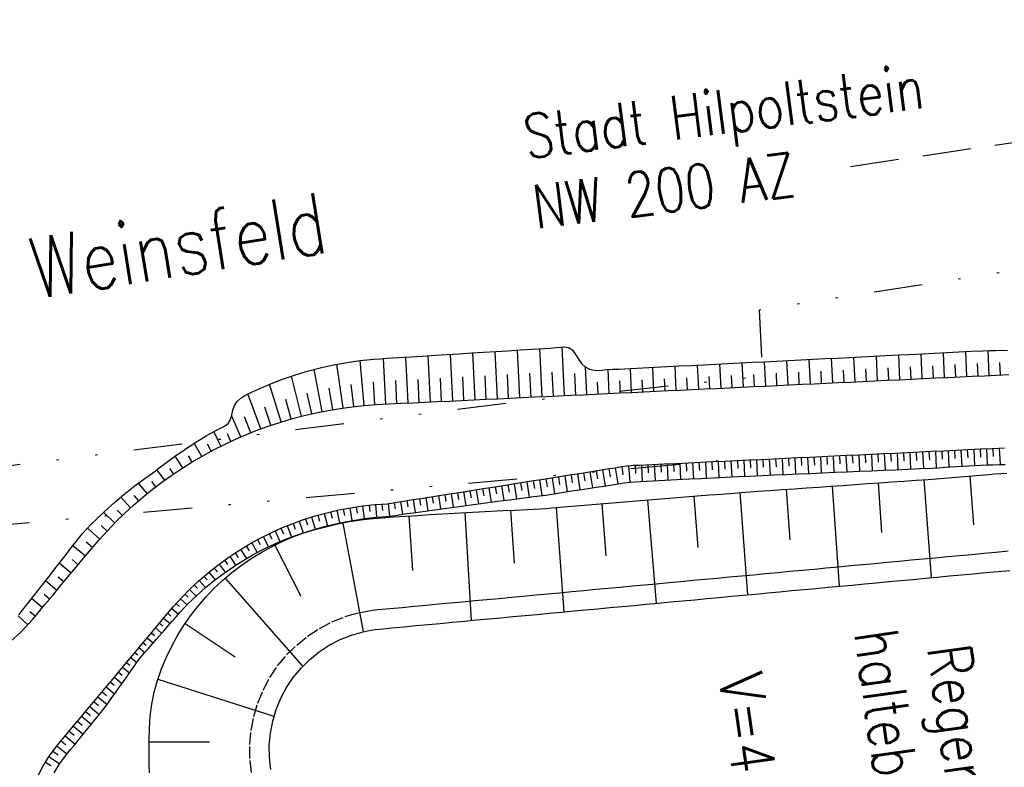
# Model space of a CAD drawing. Extents: x 446388 to 447135, y 445359 to 446567.
# Tile 17 of 80: x 446551 to 446592, y 445571 to 445601. Entities that reach past the tile are written whole.
import ezdxf

# ---------------------------------------------------------------- set-up
doc = ezdxf.new("R2010")
doc.units = 0
doc.header["$LTSCALE"] = 2
doc.header["$MEASUREMENT"] = 0
for name, pattern in [('AUSGEZOGEN', [0]), ('GESTRICH-X2', [1.5, 1, -0.5]), ('GETRENNTX3', [3.25, 1, -0.75, 0, -0.75, 0, -0.75]), ('PUNKTX2', [0.5, 0.25, -0.25])]:
    doc.linetypes.add(name, pattern=pattern)
for name, color, linetype in [('DB-RRB_41-203', 15, 'CONTINUOUS'), ('DB-Zufahrt_Nord_RRB_41-203', 15, 'CONTINUOUS'), ('FBRTOP', 250, 'AUSGEZOGEN'), ('SCHRIFT', 7, 'AUSGEZOGEN'), ('TELEKOM', 4, 'GETRENNTX3'), ('W-LTG', 4, 'GESTRICH-X2')]:
    doc.layers.add(name, color=color, linetype=linetype)
doc.styles.add('ROMANS', font='romans.shx', dxfattribs={"width": 0.8})

msp = doc.modelspace()

# ---------------------------------------------------------------- linework, layer by layer
at = {"layer": 'DB-RRB_41-203', "linetype": 'Continuous'}
for p, q in [((446588.47, 445582.514), (446588.969, 445582.549)), ((446588.969, 445582.549), (446589.468, 445582.589)), ((446589.468, 445582.589), (446589.966, 445582.632)), ((446589.966, 445582.632), (446590.464, 445582.674)), ((446590.18, 445582.65), (446590.337, 445580.65)), ((446590.464, 445582.674), (446590.962, 445582.716)), ((446590.962, 445582.716), (446591.211, 445582.739)), ((446591.211, 445582.739), (446591.46, 445582.759)), ((446591.46, 445582.759), (446591.71, 445582.774)), ((446582.982, 445582.128), (446583.481, 445582.163)), ((446583.481, 445582.163), (446583.98, 445582.198)), ((446583.98, 445582.198), (446584.479, 445582.233)), ((446584.479, 445582.233), (446584.978, 445582.268)), ((446584.528, 445582.236), (446584.822, 445578.123)), ((446584.978, 445582.268), (446585.477, 445582.303)), ((446585.477, 445582.303), (446585.976, 445582.338)), ((446585.976, 445582.338), (446586.475, 445582.373)), ((446586.417, 445582.369), (446586.562, 445580.334)), ((446586.475, 445582.373), (446586.974, 445582.408)), ((446586.974, 445582.408), (446587.473, 445582.444)), ((446587.473, 445582.444), (446587.971, 445582.479)), ((446587.971, 445582.479), (446588.47, 445582.514)), ((446588.299, 445582.502), (446588.601, 445578.475)), ((446577.498, 445581.71), (446577.996, 445581.75)), ((446577.996, 445581.75), (446578.494, 445581.791)), ((446578.494, 445581.791), (446578.993, 445581.832)), ((446578.847, 445581.82), (446579.013, 445579.709)), ((446578.993, 445581.832), (446579.491, 445581.873)), ((446579.491, 445581.873), (446579.99, 445581.912)), ((446579.99, 445581.912), (446580.488, 445581.95)), ((446580.488, 445581.95), (446580.987, 445581.988)), ((446580.742, 445581.969), (446581.057, 445577.772)), ((446580.987, 445581.988), (446581.486, 445582.023)), ((446581.486, 445582.023), (446581.985, 445582.058)), ((446581.985, 445582.058), (446582.484, 445582.093)), ((446582.484, 445582.093), (446582.982, 445582.128)), ((446582.639, 445582.104), (446582.787, 445580.025)), ((446572.514, 445581.301), (446572.763, 445581.32)), ((446572.763, 445581.32), (446573.012, 445581.341)), ((446573.012, 445581.341), (446573.511, 445581.382)), ((446573.199, 445581.357), (446573.506, 445577.069)), ((446573.511, 445581.382), (446574.009, 445581.423)), ((446574.009, 445581.423), (446574.507, 445581.464)), ((446574.507, 445581.464), (446575.006, 445581.505)), ((446575.006, 445581.505), (446575.504, 445581.546)), ((446575.065, 445581.51), (446575.239, 445579.378)), ((446575.504, 445581.546), (446576.003, 445581.587)), ((446576.003, 445581.587), (446576.501, 445581.628)), ((446576.501, 445581.628), (446576.999, 445581.669)), ((446576.953, 445581.665), (446577.299, 445577.422)), ((446576.999, 445581.669), (446577.498, 445581.71)), ((446565.522, 445580.887), (446566.021, 445580.927)), ((446566.021, 445580.927), (446566.519, 445580.968)), ((446566.519, 445580.968), (446567.018, 445581.005)), ((446567.018, 445581.005), (446567.517, 445581.034)), ((446567.142, 445581.012), (446567.295, 445578.765)), ((446567.517, 445581.034), (446568.017, 445581.064)), ((446568.017, 445581.064), (446568.516, 445581.093)), ((446568.516, 445581.093), (446569.016, 445581.122)), ((446569.016, 445581.122), (446569.515, 445581.152)), ((446569.447, 445581.148), (446569.705, 445576.715)), ((446569.515, 445581.152), (446570.014, 445581.181)), ((446570.014, 445581.181), (446570.514, 445581.206)), ((446570.514, 445581.206), (446571.014, 445581.23)), ((446571.014, 445581.23), (446571.514, 445581.253)), ((446571.324, 445581.244), (446571.465, 445579.068)), ((446571.514, 445581.253), (446572.014, 445581.277)), ((446572.014, 445581.277), (446572.264, 445581.287)), ((446572.264, 445581.287), (446572.514, 445581.301)), ((446563.295, 445580.46), (446564.224, 445580.69)), ((446564.224, 445580.69), (446564.694, 445580.776)), ((446564.427, 445580.717), (446565.265, 445576.254)), ((446564.694, 445580.776), (446565.166, 445580.851)), ((446565.166, 445580.851), (446565.522, 445580.887)), ((446561.94, 445579.956), (446562.385, 445580.146)), ((446562.385, 445580.146), (446562.836, 445580.314)), ((446562.836, 445580.314), (446563.295, 445580.46)), ((446561.078, 445579.511), (446561.505, 445579.744)), ((446561.505, 445579.744), (446561.94, 445579.956)), ((446561.637, 445579.81), (446562.702, 445577.721)), ((446560.663, 445579.257), (446561.078, 445579.511)), ((446559.871, 445578.683), (446560.26, 445578.98)), ((446560.26, 445578.98), (446560.663, 445579.257)), ((446559.497, 445578.365), (446559.871, 445578.683)), ((446588.346, 445578.451), (446588.844, 445578.497)), ((446588.844, 445578.497), (446589.342, 445578.544)), ((446589.342, 445578.544), (446589.84, 445578.59)), ((446589.84, 445578.59), (446590.338, 445578.636)), ((446590.338, 445578.636), (446590.836, 445578.683)), ((446590.836, 445578.683), (446591.334, 445578.729)), ((446591.334, 445578.729), (446591.831, 445578.775)), ((446559.14, 445578.027), (446559.497, 445578.365)), ((446559.598, 445578.453), (446562.784, 445574.831)), ((446584.364, 445578.08), (446584.862, 445578.126)), ((446584.862, 445578.126), (446585.359, 445578.173)), ((446585.359, 445578.173), (446585.857, 445578.219)), ((446585.857, 445578.219), (446586.355, 445578.265)), ((446586.355, 445578.265), (446586.853, 445578.312)), ((446586.853, 445578.312), (446587.351, 445578.358)), ((446587.351, 445578.358), (446587.849, 445578.404)), ((446587.849, 445578.404), (446588.346, 445578.451)), ((446558.799, 445577.67), (446559.14, 445578.027)), ((446579.883, 445577.663), (446580.381, 445577.709)), ((446580.381, 445577.709), (446580.879, 445577.755)), ((446580.879, 445577.755), (446581.377, 445577.802)), ((446581.377, 445577.802), (446581.874, 445577.848)), ((446581.874, 445577.848), (446582.372, 445577.895)), ((446582.372, 445577.895), (446582.87, 445577.941)), ((446582.87, 445577.941), (446583.368, 445577.987)), ((446583.368, 445577.987), (446583.866, 445578.034)), ((446583.866, 445578.034), (446584.364, 445578.08)), ((446558.174, 445576.903), (446558.477, 445577.295)), ((446558.477, 445577.295), (446558.799, 445577.67)), ((446575.402, 445577.246), (446575.9, 445577.292)), ((446575.9, 445577.292), (446576.398, 445577.338)), ((446576.398, 445577.338), (446576.896, 445577.385)), ((446576.896, 445577.385), (446577.394, 445577.431)), ((446577.394, 445577.431), (446577.892, 445577.477)), ((446577.892, 445577.477), (446578.39, 445577.524)), ((446578.39, 445577.524), (446578.887, 445577.57)), ((446578.887, 445577.57), (446579.385, 445577.616)), ((446579.385, 445577.616), (446579.883, 445577.663)), ((446557.892, 445576.495), (446558.174, 445576.903)), ((446570.922, 445576.828), (446571.42, 445576.875)), ((446571.42, 445576.875), (446571.918, 445576.921)), ((446571.918, 445576.921), (446572.415, 445576.967)), ((446572.415, 445576.967), (446572.913, 445577.014)), ((446572.913, 445577.014), (446573.411, 445577.06)), ((446573.411, 445577.06), (446573.909, 445577.106)), ((446573.909, 445577.106), (446574.407, 445577.153)), ((446574.407, 445577.153), (446574.905, 445577.199)), ((446574.905, 445577.199), (446575.402, 445577.246)), ((446557.63, 445576.072), (446557.892, 445576.495)), ((446557.958, 445576.594), (446560.006, 445575.219)), ((446566.939, 445576.457), (446567.437, 445576.504)), ((446567.437, 445576.504), (446567.935, 445576.55)), ((446567.935, 445576.55), (446568.433, 445576.597)), ((446568.433, 445576.597), (446568.93, 445576.643)), ((446568.93, 445576.643), (446569.428, 445576.689)), ((446569.428, 445576.689), (446569.926, 445576.736)), ((446569.926, 445576.736), (446570.424, 445576.782)), ((446570.424, 445576.782), (446570.922, 445576.828)), ((446557.392, 445575.635), (446557.63, 445576.072)), ((446564.321, 445575.93), (446564.785, 445576.116)), ((446564.785, 445576.116), (446565.265, 445576.254)), ((446565.265, 445576.254), (446565.51, 445576.303)), ((446565.51, 445576.303), (446565.757, 445576.344)), ((446565.757, 445576.344), (446565.943, 445576.365)), ((446565.943, 445576.365), (446566.441, 445576.411)), ((446566.441, 445576.411), (446566.939, 445576.457)), ((446563.46, 445575.425), (446563.878, 445575.699)), ((446563.878, 445575.699), (446564.321, 445575.93)), ((446557.178, 445575.184), (446557.392, 445575.635)), ((446563.071, 445575.111), (446563.46, 445575.425)), ((446556.986, 445574.723), (446557.178, 445575.184)), ((446562.716, 445574.759), (446563.071, 445575.111)), ((446556.816, 445574.252), (446556.986, 445574.723)), ((446562.398, 445574.374), (446562.716, 445574.759)), ((446556.678, 445573.771), (446556.816, 445574.252)), ((446556.835, 445574.308), (446561.605, 445572.778)), ((446562.119, 445573.959), (446562.398, 445574.374)), ((446556.583, 445573.28), (446556.678, 445573.771)), ((446561.884, 445573.518), (446562.119, 445573.959)), ((446556.525, 445572.783), (446556.583, 445573.28)), ((446561.694, 445573.056), (446561.884, 445573.518)), ((446561.551, 445572.577), (446561.694, 445573.056)), ((446556.496, 445572.285), (446556.525, 445572.783)), ((446561.456, 445572.086), (446561.551, 445572.577)), ((446556.483, 445571.787), (446556.496, 445572.285)), ((446561.411, 445571.588), (446561.456, 445572.086)), ((446556.478, 445571.291), (446556.483, 445571.787)), ((446556.482, 445571.726), (446558.951, 445571.734)), ((446556.482, 445570.794), (446556.478, 445571.291)), ((446561.416, 445571.088), (446561.411, 445571.588)), ((446561.47, 445570.592), (446561.416, 445571.088)), ((446556.492, 445570.461), (446556.482, 445570.794))]:
    msp.add_line(p, q, dxfattribs=at)
at = {"layer": 'DB-RRB_41-203', "linetype": 'PUNKTX2'}
for p, q in [((446588.77, 445579.294), (446589.268, 445579.34)), ((446589.268, 445579.34), (446589.766, 445579.386)), ((446589.766, 445579.386), (446590.264, 445579.433)), ((446590.264, 445579.433), (446590.762, 445579.479)), ((446590.762, 445579.479), (446591.259, 445579.526)), ((446591.259, 445579.526), (446591.757, 445579.572)), ((446584.29, 445578.877), (446584.787, 445578.923)), ((446584.787, 445578.923), (446585.285, 445578.969)), ((446585.285, 445578.969), (446585.783, 445579.016)), ((446585.783, 445579.016), (446586.281, 445579.062)), ((446586.281, 445579.062), (446586.779, 445579.108)), ((446586.779, 445579.108), (446587.277, 445579.155)), ((446587.277, 445579.155), (446587.774, 445579.201)), ((446587.774, 445579.201), (446588.272, 445579.247)), ((446588.272, 445579.247), (446588.77, 445579.294)), ((446579.809, 445578.459), (446580.307, 445578.506)), ((446580.307, 445578.506), (446580.805, 445578.552)), ((446580.805, 445578.552), (446581.302, 445578.598)), ((446581.302, 445578.598), (446581.8, 445578.645)), ((446581.8, 445578.645), (446582.298, 445578.691)), ((446582.298, 445578.691), (446582.796, 445578.737)), ((446582.796, 445578.737), (446583.294, 445578.784)), ((446583.294, 445578.784), (446583.792, 445578.83)), ((446583.792, 445578.83), (446584.29, 445578.877)), ((446575.328, 445578.042), (446575.826, 445578.088)), ((446575.826, 445578.088), (446576.324, 445578.135)), ((446576.324, 445578.135), (446576.822, 445578.181)), ((446576.822, 445578.181), (446577.32, 445578.228)), ((446577.32, 445578.228), (446577.818, 445578.274)), ((446577.818, 445578.274), (446578.315, 445578.32)), ((446578.315, 445578.32), (446578.813, 445578.367)), ((446578.813, 445578.367), (446579.311, 445578.413)), ((446579.311, 445578.413), (446579.809, 445578.459)), ((446571.346, 445577.671), (446571.843, 445577.718)), ((446571.843, 445577.718), (446572.341, 445577.764)), ((446572.341, 445577.764), (446572.839, 445577.81)), ((446572.839, 445577.81), (446573.337, 445577.857)), ((446573.337, 445577.857), (446573.835, 445577.903)), ((446573.835, 445577.903), (446574.333, 445577.949)), ((446574.333, 445577.949), (446574.83, 445577.996)), ((446574.83, 445577.996), (446575.328, 445578.042)), ((446566.865, 445577.254), (446567.363, 445577.3)), ((446567.363, 445577.3), (446567.861, 445577.347)), ((446567.861, 445577.347), (446568.358, 445577.393)), ((446568.358, 445577.393), (446568.856, 445577.439)), ((446568.856, 445577.439), (446569.354, 445577.486)), ((446569.354, 445577.486), (446569.852, 445577.532)), ((446569.852, 445577.532), (446570.35, 445577.579)), ((446570.35, 445577.579), (446570.848, 445577.625)), ((446570.848, 445577.625), (446571.346, 445577.671)), ((446563.987, 445576.657), (446564.525, 445576.873)), ((446564.525, 445576.873), (446564.802, 445576.96)), ((446564.802, 445576.96), (446565.082, 445577.033)), ((446565.082, 445577.033), (446565.367, 445577.09)), ((446565.367, 445577.09), (446565.653, 445577.137)), ((446565.653, 445577.137), (446565.869, 445577.161)), ((446565.869, 445577.161), (446566.367, 445577.208)), ((446566.367, 445577.208), (446566.865, 445577.254)), ((446563.473, 445576.389), (446563.987, 445576.657)), ((446562.537, 445575.707), (446562.988, 445576.071)), ((446562.988, 445576.071), (446563.473, 445576.389)), ((446562.125, 445575.299), (446562.537, 445575.707)), ((446561.756, 445574.852), (446562.125, 445575.299)), ((446561.433, 445574.37), (446561.756, 445574.852)), ((446561.16, 445573.859), (446561.433, 445574.37)), ((446560.94, 445573.323), (446561.16, 445573.859)), ((446560.774, 445572.767), (446560.94, 445573.323)), ((446560.664, 445572.198), (446560.774, 445572.767)), ((446560.612, 445571.62), (446560.664, 445572.198)), ((446560.617, 445571.041), (446560.612, 445571.62)), ((446560.681, 445570.464), (446560.617, 445571.041))]:
    msp.add_line(p, q, dxfattribs=at)
at = {"layer": 'DB-Zufahrt_Nord_RRB_41-203', "linetype": 'Continuous'}
for p, q in [((446570.714, 445587.769), (446571.213, 445587.8)), ((446571.213, 445587.8), (446571.712, 445587.832)), ((446571.703, 445585.87), (446571.609, 445587.825)), ((446571.712, 445587.832), (446572.211, 445587.863)), ((446572.211, 445587.863), (446572.462, 445587.88)), ((446572.462, 445587.88), (446572.71, 445587.895)), ((446572.621, 445585.913), (446572.527, 445587.884)), ((446572.71, 445587.895), (446572.956, 445587.906)), ((446572.956, 445587.906), (446573.209, 445587.926)), ((446573.209, 445587.926), (446573.386, 445587.948)), ((446573.386, 445587.948), (446573.557, 445587.957)), ((446573.54, 445585.956), (446573.444, 445587.953)), ((446573.557, 445587.957), (446573.71, 445587.93)), ((446573.71, 445587.93), (446573.864, 445587.82)), ((446573.864, 445587.82), (446573.989, 445587.65)), ((446590.236, 445587.775), (446590.735, 445587.798)), ((446590.735, 445587.798), (446590.985, 445587.806)), ((446590.986, 445586.782), (446590.937, 445587.805)), ((446590.985, 445587.806), (446591.235, 445587.812)), ((446591.235, 445587.812), (446591.735, 445587.826)), ((446564.595, 445587.316), (446565.146, 445587.394)), ((446565.146, 445587.394), (446565.7, 445587.45)), ((446565.314, 445585.552), (446565.151, 445587.394)), ((446565.7, 445587.45), (446565.961, 445587.469)), ((446565.961, 445587.469), (446566.222, 445587.486)), ((446566.2, 445585.609), (446566.098, 445587.478)), ((446566.222, 445587.486), (446566.721, 445587.517)), ((446566.721, 445587.517), (446567.221, 445587.549)), ((446567.112, 445585.652), (446567.022, 445587.536)), ((446567.221, 445587.549), (446567.72, 445587.58)), ((446567.72, 445587.58), (446568.219, 445587.612)), ((446568.03, 445585.696), (446567.939, 445587.594)), ((446568.219, 445587.612), (446568.718, 445587.643)), ((446568.718, 445587.643), (446569.217, 445587.674)), ((446568.948, 445585.739), (446568.857, 445587.652)), ((446569.217, 445587.674), (446569.716, 445587.706)), ((446569.716, 445587.706), (446570.215, 445587.737)), ((446569.867, 445585.783), (446569.774, 445587.71)), ((446570.215, 445587.737), (446570.714, 445587.769)), ((446570.785, 445585.826), (446570.692, 445587.767)), ((446573.989, 445587.65), (446574.107, 445587.455)), ((446574.107, 445587.455), (446574.242, 445587.271)), ((446582.246, 445587.373), (446582.745, 445587.398)), ((446582.722, 445586.391), (446582.674, 445587.394)), ((446582.745, 445587.398), (446583.244, 445587.423)), ((446583.244, 445587.423), (446583.744, 445587.448)), ((446583.64, 445586.435), (446583.592, 445587.441)), ((446583.744, 445587.448), (446584.243, 445587.473)), ((446584.243, 445587.473), (446584.742, 445587.499)), ((446584.559, 445586.478), (446584.51, 445587.487)), ((446584.742, 445587.499), (446585.242, 445587.524)), ((446585.242, 445587.524), (446585.741, 445587.549)), ((446585.477, 445586.521), (446585.428, 445587.533)), ((446585.741, 445587.549), (446586.241, 445587.574)), ((446586.241, 445587.574), (446586.74, 445587.599)), ((446586.395, 445586.565), (446586.347, 445587.579)), ((446586.74, 445587.599), (446587.239, 445587.624)), ((446587.239, 445587.624), (446587.739, 445587.649)), ((446587.313, 445586.608), (446587.265, 445587.626)), ((446587.739, 445587.649), (446588.238, 445587.675)), ((446588.232, 445586.652), (446588.183, 445587.672)), ((446588.238, 445587.675), (446588.737, 445587.7)), ((446588.737, 445587.7), (446589.237, 445587.725)), ((446589.15, 445586.695), (446589.101, 445587.718)), ((446589.237, 445587.725), (446589.736, 445587.75)), ((446589.736, 445587.75), (446590.236, 445587.775)), ((446590.068, 445586.739), (446590.019, 445587.764)), ((446562.971, 445586.956), (446563.507, 445587.097)), ((446563.589, 445585.303), (446563.25, 445587.032)), ((446563.507, 445587.097), (446564.049, 445587.217)), ((446564.049, 445587.217), (446564.595, 445587.316)), ((446564.45, 445585.45), (446564.193, 445587.244)), ((446574.242, 445587.271), (446574.393, 445587.137)), ((446574.393, 445587.137), (446574.567, 445587.046)), ((446574.458, 445586), (446574.404, 445587.132)), ((446574.567, 445587.046), (446574.755, 445586.998)), ((446574.755, 445586.998), (446574.92, 445586.991)), ((446574.92, 445586.991), (446575.087, 445587.004)), ((446575.087, 445587.004), (446575.254, 445587.023)), ((446575.254, 445587.023), (446575.504, 445587.038)), ((446575.376, 445586.043), (446575.329, 445587.029)), ((446575.504, 445587.038), (446575.754, 445587.046)), ((446575.754, 445587.046), (446576.003, 445587.057)), ((446576.003, 445587.057), (446576.253, 445587.071)), ((446576.294, 445586.087), (446576.247, 445587.071)), ((446576.253, 445587.071), (446576.753, 445587.096)), ((446576.753, 445587.096), (446577.252, 445587.121)), ((446577.213, 445586.13), (446577.165, 445587.117)), ((446577.252, 445587.121), (446577.751, 445587.146)), ((446577.751, 445587.146), (446578.251, 445587.172)), ((446578.131, 445586.174), (446578.083, 445587.163)), ((446578.251, 445587.172), (446578.75, 445587.197)), ((446578.75, 445587.197), (446579.249, 445587.222)), ((446579.049, 445586.217), (446579.002, 445587.209)), ((446579.249, 445587.222), (446579.749, 445587.247)), ((446579.749, 445587.247), (446580.248, 445587.272)), ((446579.967, 445586.261), (446579.92, 445587.256)), ((446580.248, 445587.272), (446580.748, 445587.297)), ((446580.748, 445587.297), (446581.247, 445587.322)), ((446580.886, 445586.304), (446580.838, 445587.302)), ((446581.247, 445587.322), (446581.746, 445587.348)), ((446581.746, 445587.348), (446582.246, 445587.373)), ((446581.804, 445586.348), (446581.756, 445587.348)), ((446585.018, 445586.5), (446584.994, 445587.005)), ((446585.936, 445586.543), (446585.912, 445587.05)), ((446586.854, 445586.587), (446586.83, 445587.095)), ((446587.772, 445586.63), (446587.748, 445587.139)), ((446588.691, 445586.674), (446588.666, 445587.184)), ((446589.609, 445586.717), (446589.584, 445587.229)), ((446590.527, 445586.76), (446590.503, 445587.274)), ((446591.445, 445586.804), (446591.421, 445587.31)), ((446561.405, 445586.414), (446561.919, 445586.614)), ((446561.919, 445586.614), (446562.441, 445586.795)), ((446562.74, 445585.111), (446562.32, 445586.754)), ((446562.441, 445586.795), (446562.971, 445586.956)), ((446567.571, 445585.674), (446567.526, 445586.619)), ((446568.489, 445585.717), (446568.444, 445586.67)), ((446569.407, 445585.761), (446569.362, 445586.721)), ((446570.326, 445585.804), (446570.279, 445586.771)), ((446571.244, 445585.848), (446571.197, 445586.822)), ((446572.162, 445585.891), (446572.115, 445586.873)), ((446573.08, 445585.935), (446573.033, 445586.921)), ((446573.999, 445585.978), (446573.956, 445586.869)), ((446576.753, 445586.109), (446576.73, 445586.601)), ((446577.672, 445586.152), (446577.648, 445586.646)), ((446578.59, 445586.195), (446578.566, 445586.691)), ((446579.508, 445586.239), (446579.484, 445586.736)), ((446580.426, 445586.282), (446580.403, 445586.781)), ((446581.345, 445586.326), (446581.321, 445586.825)), ((446582.263, 445586.369), (446582.239, 445586.87)), ((446583.181, 445586.413), (446583.157, 445586.915)), ((446584.099, 445586.456), (446584.075, 445586.96)), ((446586.289, 445586.56), (446586.788, 445586.583)), ((446586.788, 445586.583), (446587.287, 445586.607)), ((446587.287, 445586.607), (446587.787, 445586.631)), ((446587.787, 445586.631), (446588.286, 445586.654)), ((446588.286, 445586.654), (446588.786, 445586.678)), ((446588.786, 445586.678), (446589.285, 445586.702)), ((446589.285, 445586.702), (446589.785, 445586.725)), ((446589.785, 445586.725), (446590.284, 445586.749)), ((446590.284, 445586.749), (446590.784, 445586.773)), ((446590.784, 445586.773), (446591.283, 445586.796)), ((446591.283, 445586.796), (446591.782, 445586.82)), ((446560.649, 445586.084), (446560.9, 445586.194)), ((446560.9, 445586.194), (446561.152, 445586.305)), ((446561.152, 445586.305), (446561.405, 445586.414)), ((446561.895, 445584.872), (446561.417, 445586.419)), ((446564.02, 445585.382), (446563.869, 445586.264)), ((446564.88, 445585.506), (446564.776, 445586.417)), ((446565.753, 445585.585), (446565.69, 445586.515)), ((446566.653, 445585.63), (446566.608, 445586.569)), ((446574.917, 445586.022), (446574.894, 445586.506)), ((446575.835, 445586.065), (446575.812, 445586.556)), ((446577.798, 445586.158), (446578.298, 445586.182)), ((446578.298, 445586.182), (446578.797, 445586.205)), ((446578.797, 445586.205), (446579.296, 445586.229)), ((446579.296, 445586.229), (446579.796, 445586.253)), ((446579.796, 445586.253), (446580.295, 445586.276)), ((446580.295, 445586.276), (446580.795, 445586.3)), ((446580.795, 445586.3), (446581.294, 445586.323)), ((446581.294, 445586.323), (446581.794, 445586.347)), ((446581.794, 445586.347), (446582.293, 445586.371)), ((446582.293, 445586.371), (446582.792, 445586.394)), ((446582.792, 445586.394), (446583.292, 445586.418)), ((446583.292, 445586.418), (446583.791, 445586.442)), ((446583.791, 445586.442), (446584.291, 445586.465)), ((446584.291, 445586.465), (446584.79, 445586.489)), ((446584.79, 445586.489), (446585.29, 445586.513)), ((446585.29, 445586.513), (446585.789, 445586.536)), ((446585.789, 445586.536), (446586.289, 445586.56)), ((446560.093, 445585.711), (446560.239, 445585.845)), ((446560.239, 445585.845), (446560.405, 445585.957)), ((446560.405, 445585.957), (446560.649, 445586.084)), ((446561.066, 445584.589), (446560.533, 445586.027)), ((446562.317, 445584.997), (446562.091, 445585.796)), ((446563.162, 445585.212), (446562.973, 445586.057)), ((446569.308, 445585.756), (446569.807, 445585.78)), ((446569.807, 445585.78), (446570.306, 445585.803)), ((446570.306, 445585.803), (446570.806, 445585.827)), ((446570.806, 445585.827), (446571.305, 445585.851)), ((446571.305, 445585.851), (446571.805, 445585.874)), ((446571.805, 445585.874), (446572.304, 445585.898)), ((446572.304, 445585.898), (446572.804, 445585.922)), ((446572.804, 445585.922), (446573.303, 445585.945)), ((446573.303, 445585.945), (446573.803, 445585.969)), ((446573.803, 445585.969), (446574.302, 445585.993)), ((446574.302, 445585.993), (446574.801, 445586.016)), ((446574.801, 445586.016), (446575.301, 445586.04)), ((446575.301, 445586.04), (446575.8, 445586.063)), ((446575.8, 445586.063), (446576.3, 445586.087)), ((446576.3, 445586.087), (446576.799, 445586.111)), ((446576.799, 445586.111), (446577.299, 445586.134)), ((446577.299, 445586.134), (446577.798, 445586.158)), ((446559.916, 445585.359), (446559.983, 445585.549)), ((446559.983, 445585.549), (446560.093, 445585.711)), ((446561.477, 445584.735), (446561.226, 445585.481)), ((446563.827, 445585.349), (446564.32, 445585.431)), ((446564.32, 445585.431), (446564.816, 445585.499)), ((446564.816, 445585.499), (446565.313, 445585.552)), ((446565.313, 445585.552), (446565.812, 445585.589)), ((446565.812, 445585.589), (446566.311, 445585.614)), ((446566.311, 445585.614), (446566.81, 445585.638)), ((446566.81, 445585.638), (446567.31, 445585.662)), ((446567.31, 445585.662), (446567.809, 445585.685)), ((446567.809, 445585.685), (446568.309, 445585.709)), ((446568.309, 445585.709), (446568.808, 445585.733)), ((446568.808, 445585.733), (446569.308, 445585.756)), ((446559.725, 445584.811), (446559.816, 445584.97)), ((446559.816, 445584.97), (446559.87, 445585.16)), ((446560.245, 445584.26), (446559.863, 445585.133)), ((446559.87, 445585.16), (446559.916, 445585.359)), ((446560.658, 445584.432), (446560.391, 445585.087)), ((446561.887, 445584.87), (446562.366, 445585.012)), ((446562.366, 445585.012), (446562.85, 445585.139)), ((446562.85, 445585.139), (446563.337, 445585.251)), ((446563.337, 445585.251), (446563.827, 445585.349)), ((446559.27, 445584.554), (446559.437, 445584.627)), ((446559.437, 445584.627), (446559.596, 445584.707)), ((446559.596, 445584.707), (446559.725, 445584.811)), ((446560.942, 445584.543), (446561.412, 445584.714)), ((446561.412, 445584.714), (446561.887, 445584.87)), ((446558.373, 445584.026), (446558.596, 445584.162)), ((446558.596, 445584.162), (446558.817, 445584.296)), ((446558.817, 445584.296), (446559.037, 445584.43)), ((446559.037, 445584.43), (446559.27, 445584.554)), ((446559.428, 445583.879), (446559.128, 445584.481)), ((446559.566, 445583.947), (446560.018, 445584.16)), ((446559.834, 445584.075), (446559.692, 445584.378)), ((446560.018, 445584.16), (446560.477, 445584.358)), ((446560.477, 445584.358), (446560.942, 445584.543)), ((446557.939, 445583.742), (446558.373, 445584.026)), ((446558.635, 445583.455), (446558.323, 445583.994)), ((446559.029, 445583.672), (446558.876, 445583.956)), ((446559.12, 445583.721), (446559.566, 445583.947)), ((446590.111, 445583.737), (446590.61, 445583.761)), ((446590.344, 445583.748), (446590.377, 445583.076)), ((446590.606, 445583.761), (446590.623, 445583.425)), ((446590.61, 445583.761), (446591.11, 445583.785)), ((446590.869, 445583.773), (446590.901, 445583.105)), ((446591.11, 445583.785), (446591.609, 445583.808)), ((446591.131, 445583.786), (446591.147, 445583.452)), ((446591.393, 445583.798), (446591.426, 445583.125)), ((446557.098, 445583.137), (446557.513, 445583.446)), ((446557.513, 445583.446), (446557.939, 445583.742)), ((446557.861, 445582.986), (446557.549, 445583.471)), ((446558.245, 445583.226), (446558.089, 445583.482)), ((446558.249, 445583.229), (446558.681, 445583.482)), ((446558.681, 445583.482), (446559.12, 445583.721)), ((446581.62, 445583.336), (446582.12, 445583.359)), ((446581.948, 445583.351), (446581.981, 445582.688)), ((446582.12, 445583.359), (446582.619, 445583.383)), ((446582.211, 445583.363), (446582.227, 445583.031)), ((446582.473, 445583.376), (446582.506, 445582.711)), ((446582.619, 445583.383), (446583.119, 445583.406)), ((446582.736, 445583.388), (446582.752, 445583.055)), ((446582.998, 445583.401), (446583.031, 445582.733)), ((446583.119, 445583.406), (446583.618, 445583.43)), ((446583.26, 445583.413), (446583.277, 445583.079)), ((446583.523, 445583.426), (446583.555, 445582.756)), ((446583.618, 445583.43), (446584.117, 445583.454)), ((446583.785, 445583.438), (446583.801, 445583.103)), ((446584.047, 445583.45), (446584.08, 445582.779)), ((446584.117, 445583.454), (446584.617, 445583.477)), ((446584.31, 445583.463), (446584.326, 445583.126)), ((446584.572, 445583.475), (446584.605, 445582.802)), ((446584.617, 445583.477), (446585.116, 445583.501)), ((446584.834, 445583.488), (446584.851, 445583.15)), ((446585.097, 445583.5), (446585.13, 445582.824)), ((446585.116, 445583.501), (446585.616, 445583.525)), ((446585.359, 445583.512), (446585.376, 445583.174)), ((446585.616, 445583.525), (446586.115, 445583.548)), ((446585.621, 445583.525), (446585.655, 445582.847)), ((446585.884, 445583.537), (446585.9, 445583.198)), ((446586.115, 445583.548), (446586.615, 445583.572)), ((446586.146, 445583.55), (446586.179, 445582.87)), ((446586.409, 445583.562), (446586.425, 445583.222)), ((446586.615, 445583.572), (446587.114, 445583.596)), ((446586.671, 445583.575), (446586.704, 445582.892)), ((446586.933, 445583.587), (446586.95, 445583.245)), ((446587.114, 445583.596), (446587.614, 445583.619)), ((446587.196, 445583.599), (446587.229, 445582.915)), ((446587.458, 445583.612), (446587.475, 445583.269)), ((446587.614, 445583.619), (446588.113, 445583.643)), ((446587.72, 445583.624), (446587.754, 445582.938)), ((446587.983, 445583.637), (446588, 445583.293)), ((446588.113, 445583.643), (446588.612, 445583.666)), ((446588.245, 445583.649), (446588.279, 445582.96)), ((446588.507, 445583.662), (446588.524, 445583.317)), ((446588.612, 445583.666), (446589.112, 445583.69)), ((446588.77, 445583.674), (446588.803, 445582.988)), ((446589.032, 445583.686), (446589.049, 445583.346)), ((446589.112, 445583.69), (446589.611, 445583.714)), ((446589.294, 445583.699), (446589.328, 445583.02)), ((446589.557, 445583.711), (446589.573, 445583.372)), ((446589.611, 445583.714), (446590.111, 445583.737)), ((446589.819, 445583.724), (446589.852, 445583.048)), ((446590.082, 445583.736), (446590.098, 445583.399)), ((446556.685, 445582.826), (446556.892, 445582.981)), ((446556.892, 445582.981), (446557.098, 445583.137)), ((446557.484, 445582.735), (446557.328, 445582.965)), ((446557.411, 445582.685), (446557.826, 445582.963)), ((446557.826, 445582.963), (446558.249, 445583.229)), ((446575.139, 445582.916), (446575.386, 445582.954)), ((446575.362, 445582.951), (446575.416, 445582.617)), ((446575.386, 445582.954), (446575.633, 445582.994)), ((446575.62, 445582.992), (446575.73, 445582.325)), ((446575.633, 445582.994), (446575.879, 445583.038)), ((446575.879, 445583.038), (446576.127, 445583.073)), ((446575.886, 445583.039), (446575.934, 445582.704)), ((446576.127, 445583.073), (446576.376, 445583.09)), ((446576.161, 445583.076), (446576.225, 445582.403)), ((446576.376, 445583.09), (446576.626, 445583.099)), ((446576.438, 445583.093), (446576.455, 445582.756)), ((446576.626, 445583.099), (446576.876, 445583.11)), ((446576.704, 445583.102), (446576.731, 445582.428)), ((446576.876, 445583.11), (446577.125, 445583.123)), ((446576.965, 445583.115), (446576.98, 445582.778)), ((446577.125, 445583.123), (446577.625, 445583.146)), ((446577.226, 445583.128), (446577.259, 445582.456)), ((446577.488, 445583.14), (446577.505, 445582.805)), ((446577.625, 445583.146), (446578.124, 445583.17)), ((446577.751, 445583.152), (446577.783, 445582.484)), ((446578.013, 445583.165), (446578.029, 445582.831)), ((446578.124, 445583.17), (446578.624, 445583.194)), ((446578.275, 445583.177), (446578.308, 445582.511)), ((446578.538, 445583.19), (446578.554, 445582.857)), ((446578.624, 445583.194), (446579.123, 445583.217)), ((446578.8, 445583.202), (446578.833, 445582.538)), ((446579.062, 445583.214), (446579.079, 445582.883)), ((446579.123, 445583.217), (446579.623, 445583.241)), ((446579.325, 445583.227), (446579.357, 445582.565)), ((446579.587, 445583.239), (446579.603, 445582.908)), ((446579.623, 445583.241), (446580.122, 445583.265)), ((446579.85, 445583.252), (446579.882, 445582.589)), ((446580.112, 445583.264), (446580.128, 445582.933)), ((446580.122, 445583.265), (446580.621, 445583.288)), ((446580.374, 445583.277), (446580.407, 445582.614)), ((446580.621, 445583.288), (446581.121, 445583.312)), ((446580.637, 445583.289), (446580.653, 445582.958)), ((446580.899, 445583.301), (446580.931, 445582.639)), ((446581.121, 445583.312), (446581.62, 445583.336)), ((446581.161, 445583.314), (446581.178, 445582.983)), ((446581.424, 445583.326), (446581.456, 445582.664)), ((446581.686, 445583.339), (446581.702, 445583.008)), ((446587.646, 445582.933), (446588.146, 445582.955)), ((446588.146, 445582.955), (446588.645, 445582.978)), ((446588.645, 445582.978), (446588.895, 445582.994)), ((446588.895, 445582.994), (446589.144, 445583.01)), ((446589.144, 445583.01), (446589.643, 445583.036)), ((446589.643, 445583.036), (446590.143, 445583.063)), ((446590.143, 445583.063), (446590.642, 445583.09)), ((446590.642, 445583.09), (446590.892, 445583.105)), ((446590.892, 445583.105), (446591.141, 445583.117)), ((446591.141, 445583.117), (446591.391, 445583.124)), ((446591.391, 445583.124), (446591.641, 445583.129)), ((446556.263, 445582.528), (446556.474, 445582.677)), ((446556.474, 445582.677), (446556.685, 445582.826)), ((446557.115, 445582.475), (446556.8, 445582.911)), ((446557.004, 445582.394), (446557.411, 445582.685)), ((446572.67, 445582.526), (446573.164, 445582.604)), ((446572.768, 445582.541), (446572.821, 445582.213)), ((446573.027, 445582.582), (446573.133, 445581.924)), ((446573.164, 445582.604), (446573.657, 445582.682)), ((446573.287, 445582.623), (446573.339, 445582.294)), ((446573.546, 445582.664), (446573.652, 445582.005)), ((446573.657, 445582.682), (446574.151, 445582.76)), ((446573.806, 445582.706), (446573.858, 445582.375)), ((446574.065, 445582.747), (446574.171, 445582.085)), ((446574.151, 445582.76), (446574.645, 445582.838)), ((446574.324, 445582.787), (446574.378, 445582.456)), ((446574.584, 445582.829), (446574.69, 445582.165)), ((446574.645, 445582.838), (446575.139, 445582.916)), ((446574.843, 445582.87), (446574.896, 445582.538)), ((446575.104, 445582.911), (446575.208, 445582.245)), ((446578.655, 445582.529), (446579.154, 445582.555)), ((446579.154, 445582.555), (446579.654, 445582.579)), ((446579.654, 445582.579), (446580.153, 445582.602)), ((446580.153, 445582.602), (446580.653, 445582.626)), ((446580.653, 445582.626), (446581.152, 445582.65)), ((446581.152, 445582.65), (446581.652, 445582.674)), ((446581.652, 445582.674), (446582.151, 445582.695)), ((446582.151, 445582.695), (446582.651, 445582.717)), ((446582.651, 445582.717), (446583.15, 445582.739)), ((446583.15, 445582.739), (446583.65, 445582.76)), ((446583.65, 445582.76), (446584.149, 445582.782)), ((446584.149, 445582.782), (446584.649, 445582.803)), ((446584.649, 445582.803), (446585.148, 445582.825)), ((446585.148, 445582.825), (446585.648, 445582.847)), ((446585.648, 445582.847), (446586.147, 445582.868)), ((446586.147, 445582.868), (446586.647, 445582.89)), ((446586.647, 445582.89), (446587.146, 445582.911)), ((446587.146, 445582.911), (446587.646, 445582.933)), ((446555.444, 445581.894), (446555.849, 445582.217)), ((446555.849, 445582.217), (446556.263, 445582.528)), ((446556.399, 445581.926), (446556.041, 445582.364)), ((446556.754, 445582.205), (446556.586, 445582.422)), ((446556.606, 445582.091), (446557.004, 445582.394)), ((446569.707, 445582.057), (446570.2, 445582.135)), ((446570.174, 445582.131), (446570.221, 445581.838)), ((446570.2, 445582.135), (446570.694, 445582.213)), ((446570.433, 445582.172), (446570.528, 445581.579)), ((446570.692, 445582.213), (446570.74, 445581.913)), ((446570.694, 445582.213), (446571.188, 445582.292)), ((446570.952, 445582.254), (446571.049, 445581.647)), ((446571.188, 445582.292), (446571.682, 445582.37)), ((446571.211, 445582.295), (446571.261, 445581.988)), ((446571.471, 445582.336), (446571.57, 445581.714)), ((446571.682, 445582.37), (446572.176, 445582.448)), ((446571.73, 445582.377), (446571.781, 445582.062)), ((446571.99, 445582.418), (446572.092, 445581.781)), ((446572.176, 445582.448), (446572.67, 445582.526)), ((446572.249, 445582.459), (446572.301, 445582.137)), ((446572.508, 445582.5), (446572.613, 445581.847)), ((446574.256, 445582.098), (446574.75, 445582.174)), ((446574.75, 445582.174), (446575.244, 445582.251)), ((446575.244, 445582.251), (446575.492, 445582.287)), ((446575.492, 445582.287), (446575.738, 445582.327)), ((446575.738, 445582.327), (446575.985, 445582.37)), ((446575.985, 445582.37), (446576.233, 445582.404)), ((446576.233, 445582.404), (446576.445, 445582.417)), ((446576.445, 445582.417), (446576.658, 445582.425)), ((446576.658, 445582.425), (446576.908, 445582.437)), ((446576.908, 445582.437), (446577.157, 445582.451)), ((446577.157, 445582.451), (446577.656, 445582.477)), ((446577.656, 445582.477), (446578.156, 445582.503)), ((446578.156, 445582.503), (446578.655, 445582.529)), ((446555.048, 445581.559), (446555.444, 445581.894)), ((446555.714, 445581.337), (446555.31, 445581.782)), ((446555.839, 445581.45), (446556.218, 445581.776)), ((446556.053, 445581.636), (446555.862, 445581.857)), ((446556.218, 445581.776), (446556.606, 445582.091)), ((446567.237, 445581.667), (446567.731, 445581.745)), ((446567.731, 445581.745), (446568.225, 445581.823)), ((446567.839, 445581.762), (446567.925, 445581.224)), ((446568.098, 445581.803), (446568.142, 445581.531)), ((446568.225, 445581.823), (446568.719, 445581.901)), ((446568.358, 445581.844), (446568.445, 445581.296)), ((446568.617, 445581.885), (446568.661, 445581.608)), ((446568.719, 445581.901), (446569.213, 445581.979)), ((446568.876, 445581.926), (446568.966, 445581.367)), ((446569.136, 445581.967), (446569.181, 445581.685)), ((446569.213, 445581.979), (446569.707, 445582.057)), ((446569.395, 445582.008), (446569.487, 445581.438)), ((446569.655, 445582.049), (446569.701, 445581.761)), ((446569.914, 445582.09), (446570.007, 445581.509)), ((446571.285, 445581.677), (446571.781, 445581.741)), ((446571.781, 445581.741), (446572.278, 445581.805)), ((446572.278, 445581.805), (446572.526, 445581.836)), ((446572.526, 445581.836), (446572.774, 445581.869)), ((446572.774, 445581.869), (446573.021, 445581.906)), ((446573.021, 445581.906), (446573.268, 445581.945)), ((446573.268, 445581.945), (446573.762, 445582.022)), ((446573.762, 445582.022), (446574.256, 445582.098)), ((446554.662, 445581.212), (446555.048, 445581.559)), ((446555.471, 445581.112), (446555.839, 445581.45)), ((446564.268, 445581.257), (446564.759, 445581.35)), ((446564.714, 445581.342), (446564.805, 445580.823)), ((446564.759, 445581.35), (446565.254, 445581.422)), ((446564.978, 445581.384), (446565.018, 445581.124)), ((446565.245, 445581.421), (446565.312, 445580.902)), ((446565.254, 445581.422), (446565.502, 445581.452)), ((446565.502, 445581.452), (446565.751, 445581.474)), ((446565.512, 445581.453), (446565.539, 445581.193)), ((446565.751, 445581.474), (446566.001, 445581.49)), ((446565.78, 445581.476), (446565.821, 445580.958)), ((446566.001, 445581.49), (446566.249, 445581.51)), ((446566.04, 445581.493), (446566.062, 445581.234)), ((446566.249, 445581.51), (446566.497, 445581.546)), ((446566.293, 445581.516), (446566.354, 445581.001)), ((446566.497, 445581.546), (446566.743, 445581.589)), ((446566.544, 445581.554), (446566.583, 445581.297)), ((446566.743, 445581.589), (446566.99, 445581.629)), ((446566.801, 445581.598), (446566.884, 445581.083)), ((446566.99, 445581.629), (446567.237, 445581.667)), ((446567.061, 445581.64), (446567.102, 445581.379)), ((446567.321, 445581.68), (446567.403, 445581.153)), ((446567.579, 445581.721), (446567.622, 445581.455)), ((446568.311, 445581.277), (446568.807, 445581.345)), ((446568.807, 445581.345), (446569.302, 445581.413)), ((446569.302, 445581.413), (446569.798, 445581.481)), ((446569.798, 445581.481), (446570.293, 445581.548)), ((446570.293, 445581.548), (446570.789, 445581.613)), ((446570.789, 445581.613), (446571.285, 445581.677)), ((446554.284, 445580.854), (446554.662, 445581.212)), ((446555.063, 445580.712), (446554.608, 445581.162)), ((446555.112, 445580.763), (446555.471, 445581.112)), ((446555.384, 445581.029), (446555.169, 445581.253)), ((446562.821, 445580.863), (446563.298, 445581.014)), ((446563.15, 445580.968), (446563.303, 445580.473)), ((446563.298, 445581.014), (446563.78, 445581.145)), ((446563.407, 445581.044), (446563.479, 445580.792)), ((446563.666, 445581.115), (446563.8, 445580.601)), ((446563.78, 445581.145), (446564.268, 445581.257)), ((446563.926, 445581.18), (446563.988, 445580.921)), ((446564.188, 445581.24), (446564.3, 445580.721)), ((446564.45, 445581.293), (446564.501, 445581.034)), ((446565.319, 445580.903), (446565.557, 445580.932)), ((446565.557, 445580.932), (446565.795, 445580.956)), ((446565.795, 445580.956), (446566.063, 445580.974)), ((446566.063, 445580.974), (446566.331, 445580.998)), ((446566.331, 445580.998), (446566.578, 445581.033)), ((446566.578, 445581.033), (446566.825, 445581.074)), ((446566.825, 445581.074), (446567.072, 445581.109)), ((446567.072, 445581.109), (446567.32, 445581.142)), ((446567.32, 445581.142), (446567.816, 445581.209)), ((446567.816, 445581.209), (446568.311, 445581.277)), ((446553.917, 445580.485), (446554.098, 445580.672)), ((446554.098, 445580.672), (446554.284, 445580.854)), ((446554.75, 445580.388), (446554.51, 445580.613)), ((446554.765, 445580.404), (446555.112, 445580.763)), ((446561.888, 445580.504), (446562.351, 445580.693)), ((446562.142, 445580.61), (446562.325, 445580.148)), ((446562.351, 445580.693), (446562.821, 445580.863)), ((446562.391, 445580.708), (446562.479, 445580.472)), ((446562.642, 445580.8), (446562.81, 445580.32)), ((446562.895, 445580.887), (446562.975, 445580.643)), ((446562.986, 445580.378), (446563.446, 445580.512)), ((446563.446, 445580.512), (446563.678, 445580.572)), ((446563.678, 445580.572), (446563.91, 445580.628)), ((446563.91, 445580.628), (446564.143, 445580.684)), ((446564.143, 445580.684), (446564.376, 445580.738)), ((446564.376, 445580.738), (446564.846, 445580.83)), ((446564.846, 445580.83), (446565.319, 445580.903)), ((446553.582, 445580.089), (446553.746, 445580.29)), ((446553.746, 445580.29), (446553.917, 445580.485)), ((446554.447, 445580.054), (446553.939, 445580.507)), ((446554.429, 445580.034), (446554.765, 445580.404)), ((446560.987, 445580.071), (446561.433, 445580.296)), ((446561.165, 445580.163), (446561.382, 445579.744)), ((446561.404, 445580.282), (446561.51, 445580.067)), ((446561.433, 445580.296), (446561.888, 445580.504)), ((446561.647, 445580.397), (446561.851, 445579.955)), ((446561.893, 445580.506), (446561.99, 445580.28)), ((446562.083, 445580.052), (446562.531, 445580.224)), ((446562.531, 445580.224), (446562.986, 445580.378)), ((446553.275, 445579.695), (446553.428, 445579.892)), ((446553.859, 445579.361), (446553.348, 445579.789)), ((446553.428, 445579.892), (446553.582, 445580.089)), ((446554.152, 445579.711), (446553.893, 445579.932)), ((446554.104, 445579.654), (446554.429, 445580.034)), ((446560.124, 445579.567), (446560.55, 445579.827)), ((446560.464, 445579.776), (446560.579, 445579.582)), ((446560.55, 445579.827), (446560.987, 445580.071)), ((446560.694, 445579.91), (446560.921, 445579.512)), ((446560.928, 445580.039), (446561.039, 445579.835)), ((446561.206, 445579.659), (446561.641, 445579.864)), ((446561.641, 445579.864), (446562.083, 445580.052)), ((446552.66, 445578.905), (446552.967, 445579.3)), ((446552.967, 445579.3), (446553.275, 445579.695)), ((446553.783, 445579.27), (446554.104, 445579.654)), ((446559.708, 445579.289), (446560.124, 445579.567)), ((446559.789, 445579.344), (446560.03, 445578.989)), ((446560.01, 445579.493), (446560.13, 445579.31)), ((446560.235, 445579.636), (446560.47, 445579.261)), ((446560.361, 445579.196), (446560.779, 445579.437)), ((446560.779, 445579.437), (446561.206, 445579.659)), ((446552.352, 445578.511), (446552.66, 445578.905)), ((446553.269, 445578.655), (446552.784, 445579.065)), ((446553.564, 445579.008), (446553.315, 445579.217)), ((446553.462, 445578.886), (446553.783, 445579.27)), ((446558.912, 445578.684), (446559.304, 445578.995)), ((446559.304, 445578.995), (446559.708, 445579.289)), ((446559.355, 445579.033), (446559.603, 445578.699)), ((446559.555, 445578.665), (446559.952, 445578.939)), ((446559.57, 445579.191), (446559.693, 445579.019)), ((446559.952, 445578.939), (446560.361, 445579.196)), ((446552.045, 445578.116), (446552.352, 445578.511)), ((446552.974, 445578.302), (446552.738, 445578.502)), ((446552.821, 445578.119), (446553.142, 445578.503)), ((446553.142, 445578.503), (446553.462, 445578.886)), ((446558.533, 445578.359), (446558.912, 445578.684)), ((446558.73, 445578.531), (446558.859, 445578.38)), ((446558.935, 445578.703), (446559.189, 445578.39)), ((446559.143, 445578.87), (446559.269, 445578.708)), ((446559.168, 445578.374), (446559.555, 445578.665)), ((446551.737, 445577.722), (446552.045, 445578.116)), ((446552.679, 445577.949), (446552.218, 445578.339)), ((446552.501, 445577.735), (446552.821, 445578.119)), ((446558.167, 445578.018), (446558.533, 445578.359)), ((446558.331, 445578.174), (446558.464, 445578.034)), ((446558.529, 445578.355), (446558.791, 445578.064)), ((446558.794, 445578.067), (446559.168, 445578.374)), ((446551.43, 445577.327), (446551.737, 445577.722)), ((446552.385, 445577.596), (446552.16, 445577.786)), ((446552.18, 445577.352), (446552.501, 445577.735)), ((446557.815, 445577.662), (446558.167, 445578.018)), ((446557.95, 445577.802), (446558.085, 445577.671)), ((446558.084, 445577.407), (446558.432, 445577.745)), ((446558.139, 445577.99), (446558.405, 445577.719)), ((446558.432, 445577.745), (446558.794, 445578.067)), ((446551.28, 445577.134), (446551.43, 445577.327)), ((446552.09, 445577.245), (446551.652, 445577.612)), ((446551.859, 445576.968), (446552.18, 445577.352)), ((446557.316, 445577.103), (446557.478, 445577.293)), ((446557.478, 445577.293), (446557.815, 445577.662)), ((446557.585, 445577.413), (446557.721, 445577.292)), ((446557.749, 445577.055), (446558.084, 445577.407)), ((446557.766, 445577.609), (446558.036, 445577.358)), ((446551.49, 445576.532), (446551.092, 445576.9)), ((446551.129, 445576.944), (446551.28, 445577.134)), ((446551.795, 445576.889), (446551.583, 445577.07)), ((446551.7, 445576.775), (446551.859, 445576.968)), ((446556.834, 445576.528), (446557.155, 445576.912)), ((446557.155, 445576.912), (446557.316, 445577.103)), ((446557.239, 445577.012), (446557.374, 445576.898)), ((446557.41, 445577.214), (446557.681, 445576.98)), ((446557.424, 445576.687), (446557.586, 445576.872)), ((446557.586, 445576.872), (446557.749, 445577.055)), ((446551.193, 445576.224), (446551.538, 445576.585)), ((446551.538, 445576.585), (446551.7, 445576.775)), ((446556.514, 445576.144), (446556.834, 445576.528)), ((446556.901, 445576.608), (446557.033, 445576.499)), ((446557.07, 445576.81), (446557.337, 445576.587)), ((446557.095, 445576.31), (446557.424, 445576.687)), ((446550.819, 445575.892), (446551.193, 445576.224)), ((446556.193, 445575.76), (446556.514, 445576.144)), ((446556.565, 445576.205), (446556.692, 445576.099)), ((446556.733, 445576.407), (446556.991, 445576.191)), ((446556.766, 445575.933), (446557.095, 445576.31)), ((446555.873, 445575.377), (446556.193, 445575.76)), ((446556.228, 445575.802), (446556.351, 445575.699)), ((446556.396, 445576.003), (446556.646, 445575.795)), ((446556.437, 445575.557), (446556.603, 445575.744)), ((446556.603, 445575.744), (446556.766, 445575.933)), ((446555.552, 445574.993), (446555.873, 445575.377)), ((446555.891, 445575.399), (446556.009, 445575.3)), ((446556.059, 445575.6), (446556.298, 445575.401)), ((446556.109, 445575.179), (446556.27, 445575.37)), ((446556.27, 445575.37), (446556.437, 445575.557)), ((446555.232, 445574.609), (446555.552, 445574.993)), ((446555.554, 445574.996), (446555.687, 445574.885)), ((446555.723, 445575.197), (446555.97, 445574.991)), ((446555.818, 445574.771), (446555.96, 445574.978)), ((446555.96, 445574.978), (446556.109, 445575.179)), ((446554.911, 445574.226), (446555.232, 445574.609)), ((446555.217, 445574.593), (446555.366, 445574.469)), ((446555.386, 445574.794), (446555.668, 445574.559)), ((446555.527, 445574.363), (446555.673, 445574.566)), ((446555.673, 445574.566), (446555.818, 445574.771)), ((446554.59, 445573.842), (446554.911, 445574.226)), ((446554.881, 445574.189), (446555.045, 445574.053)), ((446555.049, 445574.391), (446555.361, 445574.13)), ((446555.236, 445573.954), (446555.527, 445574.363)), ((446554.27, 445573.458), (446554.59, 445573.842)), ((446554.544, 445573.786), (446554.724, 445573.636)), ((446554.712, 445573.988), (446555.055, 445573.701)), ((446554.945, 445573.546), (446555.09, 445573.75)), ((446555.09, 445573.75), (446555.236, 445573.954)), ((446553.949, 445573.075), (446554.27, 445573.458)), ((446554.207, 445573.383), (446554.401, 445573.222)), ((446554.375, 445573.585), (446554.752, 445573.27)), ((446554.654, 445573.137), (446554.802, 445573.34)), ((446554.802, 445573.34), (446554.945, 445573.546)), ((446553.629, 445572.691), (446553.949, 445573.075)), ((446553.87, 445572.98), (446554.065, 445572.818)), ((446554.039, 445573.182), (446554.427, 445572.857)), ((446554.338, 445572.75), (446554.498, 445572.942)), ((446554.498, 445572.942), (446554.654, 445573.137)), ((446553.308, 445572.307), (446553.629, 445572.691)), ((446553.533, 445572.577), (446553.732, 445572.412)), ((446553.702, 445572.778), (446554.094, 445572.451)), ((446554.023, 445572.362), (446554.179, 445572.556)), ((446554.179, 445572.556), (446554.338, 445572.75)), ((446552.988, 445571.923), (446553.308, 445572.307)), ((446553.197, 445572.174), (446553.398, 445572.006)), ((446553.365, 445572.375), (446553.764, 445572.042)), ((446553.708, 445571.973), (446554.023, 445572.362)), ((446552.668, 445571.539), (446552.826, 445571.732)), ((446552.826, 445571.732), (446552.988, 445571.923)), ((446552.859, 445571.771), (446553.061, 445571.602)), ((446553.028, 445571.972), (446553.432, 445571.636)), ((446553.391, 445571.586), (446553.708, 445571.973)), ((446552.371, 445571.137), (446552.668, 445571.539)), ((446552.521, 445571.348), (446552.735, 445571.191)), ((446552.688, 445571.564), (446553.102, 445571.234)), ((446553.08, 445571.207), (446553.234, 445571.398)), ((446553.234, 445571.398), (446553.391, 445571.586)), ((446552.108, 445570.712), (446552.371, 445571.137)), ((446552.215, 445570.893), (446552.443, 445570.755)), ((446552.363, 445571.125), (446552.805, 445570.828)), ((446552.575, 445570.45), (446552.812, 445570.839)), ((446552.812, 445570.839), (446553.08, 445571.207)), ((446551.882, 445570.266), (446552.108, 445570.712))]:
    msp.add_line(p, q, dxfattribs=at)
at = {"layer": 'FBRTOP'}
msp.add_lwpolyline([(446576.449, 446163.728, -0.000132), (446578.343, 446150.384, -0.000157), (446579.926, 446139.19, -0.000509), (446581.889, 446125.17, 0.000658), (446583.412, 446114.317, 0.000059), (446585.17, 446101.916, 0.000061), (446586.887, 446089.829, 0.000001), (446588.957, 446075.27, 0.000001), (446590.43, 446064.906, 0.000008), (446592.183, 446052.577, -0.000007), (446593.936, 446040.247, -0.00042), (446595.406, 446029.844, 0.000308), (446597.407, 446015.661, 0.000387), (446598.701, 446006.581, -0.000225), (446600.926, 445991.002, -0.000119), (446601.235, 445988.828, -0.000144)], format="xyb", dxfattribs=at)
at = {"layer": 'FBRTOP', "const_width": 0.5}
for points in [[(446559.09, 446507.465), (446566.275, 446456.768, -0.000002), (446573.292, 446407.262, 0.000001), (446580.308, 446357.757, 0.000002), (446589.079, 446295.875, -0.000002), (446597.85, 446233.994, -0.000002), (446606.621, 446172.112, 0.000003), (446615.391, 446110.231, 0.000001), (446624.162, 446048.349, -0.000002), (446632.933, 445986.468, 0), (446646.197, 445892.885, 0), (446657.491, 445813.2), (446671.524, 445714.189, 0.000002), (446687.312, 445602.802, -0.000002), (446703.099, 445491.416), (446717.132, 445392.405, 0.000001), (446718.367, 445383.697, 0)], [(446531.367, 446503.536), (446538.553, 446452.838, -0.000002), (446545.569, 446403.333, 0.000001), (446552.586, 446353.827, 0.000002), (446561.357, 446291.946, -0.000002), (446570.128, 446230.064, -0.000002), (446578.898, 446168.183, 0.000003), (446587.669, 446106.301, 0.000001), (446596.44, 446044.42, -0.000002), (446605.211, 445982.538, 0), (446618.474, 445888.956, 0), (446629.769, 445809.27), (446643.802, 445710.259, 0.000002), (446659.589, 445598.873, -0.000002), (446675.377, 445487.486), (446689.41, 445388.475, 0.000001), (446690.644, 445379.768, 0)]]:
    msp.add_lwpolyline(points, format="xyb", dxfattribs=at)
at = {"layer": 'TELEKOM', "flags": 128}
for points in [[(446515.998, 445578.997), (446539.758, 445582.222), (446540.648, 445582.349), (446542.586, 445582.063), (446543.738, 445582.196), (446571.438, 445585.685), (446581.686, 445586.758), (446581.55, 445589.478), (446592.571, 445591.201), (446616.246, 445594.192), (446625.907, 445595.802), (446630.007, 445596.143), (446638.873, 445597.67), (446646.85, 445598.916), (446646.578, 445601.874), (446664.972, 445604.747), (446683.538, 445607.075), (446692.366, 445608.481), (446694.407, 445608.359), (446696.102, 445604.448), (446699.889, 445602.8), (446700.717, 445600.412), (446703.949, 445600.615), (446724.175, 445604.625), (446747.839, 445608.676), (446756.686, 445609.672), (446769.124, 445611.946), (446782.926, 445614.65), (446790.435, 445616.614), (446795.8, 445617.005), (446803.832, 445617.343), (446806.165, 445617.539), (446813.782, 445618.471)], [(446516.348, 445576.524), (446518.413, 445576.804), (446540.072, 445579.974), (446543.868, 445580.055), (446580.154, 445583.31)]]:
    msp.add_lwpolyline(points, dxfattribs=at)
at = {"layer": 'W-LTG', "flags": 128}
msp.add_lwpolyline([(446585.283, 445595.371), (446658.765, 445606.201), (446693.4, 445611.362), (446713.103, 445613.78), (446766.474, 445620.974), (446794.105, 445624.557)], dxfattribs=at)

# ---------------------------------------------------------------- texts
at = {"layer": 'DB-RRB_41-203', "linetype": 'Continuous', "style": 'ROMANS', "oblique": 360, "width": 0.8337}
for s, p in [('haltebecken', (446585.431, 445576.234)), (' Regenrück-', (446588.282, 445576.635)), (' V=450 m3', (446579.727, 445575.431))]:
    msp.add_text(s, height=1.8, rotation=278.0112, dxfattribs=at).set_placement(p)
at = {"layer": 'SCHRIFT', "style": 'ROMANS', "width": 0.8}
msp.add_text('Weinsfeld', height=2.5, rotation=9.1087, dxfattribs=at).set_placement((446551.822, 445589.913))
at = {"layer": 'W-LTG', "style": 'ROMANS', "width": 0.8}
for s, p in [('Stadt Hilpoltstein', (446571.987, 445595.688)), ('NW 200 AZ', (446572.355, 445592.797))]:
    msp.add_text(s, height=1.8, rotation=7.2498, dxfattribs=at).set_placement(p)

doc.saveas('drawing.dxf')
